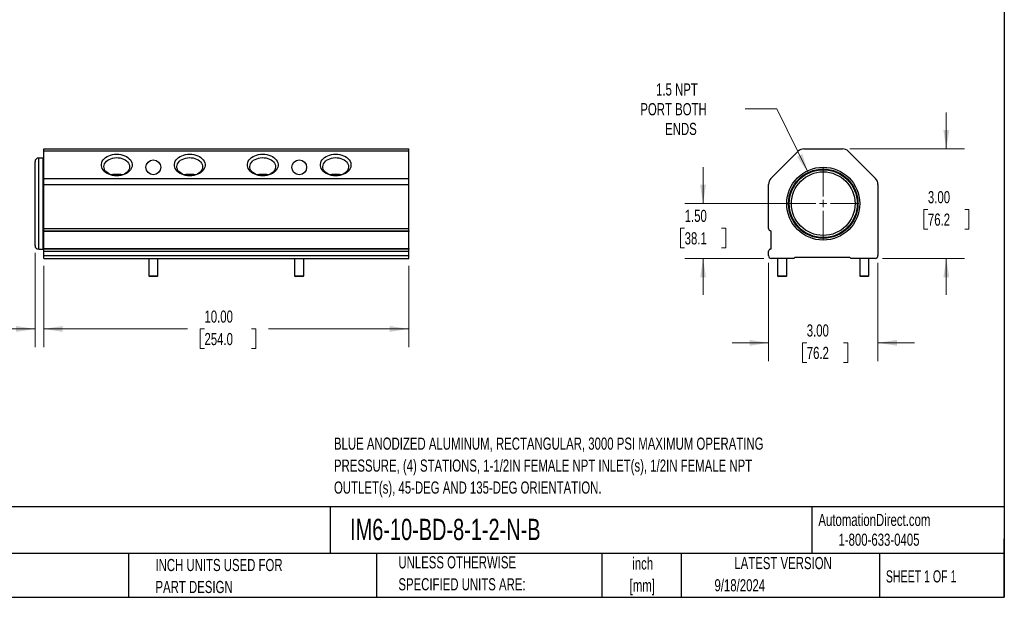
# Model space of a CAD drawing. Header units: inches. Extents: x 1 to 43, y 1 to 33.
# Tile 2 of 3: x 16 to 43, y 1 to 16.8. Entities that reach past the tile are written whole.
import ezdxf

# ---------------------------------------------------------------- set-up
doc = ezdxf.new("R2010")
doc.units = ezdxf.units.IN
doc.header["$LTSCALE"] = 4
doc.header["$MEASUREMENT"] = 0
doc.layers.add('TEXT', color=140, linetype='Continuous', lineweight=25)
doc.styles.add('SLDTEXTSTYLE0', font='TXT', dxfattribs={"width": 0.7})
doc.styles.add('SLDTEXTSTYLE1', font='TXT', dxfattribs={"width": 0.65})
doc.dimstyles.new('SLDDIMSTYLE0', dxfattribs={"dimtxt": 0.339844, "dimasz": 0.52, "dimexe": 0, "dimexo": 0.0625, "dimgap": 0.084961, "dimtad": 0, "dimtih": 1, "dimtoh": 1, "dimrnd": 1e-09, "dimzin": 4, "dimdsep": 46, "dimtxsty": 'SLDTEXTSTYLE0', "dimsah": 1, "dimcen": 0.09, "dimadec": 0, "dimazin": 1, "dimtfac": 1, "dimtofl": 0, "dimtmove": 0, "dimatfit": 3, "dimfxl": 0, "dimfrac": 2, "dimtolj": 1, "dimtzin": 12, "dimarcsym": 0})
doc.dimstyles.new('SLDDIMSTYLE1', dxfattribs={"dimtxt": 0.339844, "dimasz": 0.52, "dimexe": 0, "dimexo": 0.0625, "dimgap": 0.084961, "dimtad": 0, "dimtih": 1, "dimtoh": 1, "dimrnd": 1e-09, "dimdsep": 46, "dimtxsty": 'SLDTEXTSTYLE0', "dimsah": 1, "dimcen": 0.09, "dimadec": 0, "dimazin": 2, "dimtfac": 1, "dimtmove": 0, "dimatfit": 0, "dimfxl": 0, "dimfrac": 2, "dimtolj": 1, "dimtzin": 12, "dimarcsym": 0})
doc.dimstyles.new('SLDDIMSTYLE2', dxfattribs={"dimtxt": 0.339844, "dimasz": 0.52, "dimexe": 0, "dimexo": 0.0625, "dimgap": 0.084961, "dimtad": 0, "dimtih": 1, "dimtoh": 1, "dimrnd": 1e-09, "dimzin": 4, "dimdsep": 46, "dimtxsty": 'SLDTEXTSTYLE0', "dimsah": 1, "dimcen": 0.09, "dimadec": 0, "dimazin": 1, "dimtfac": 1, "dimtmove": 0, "dimatfit": 0, "dimfxl": 0, "dimfrac": 2, "dimtolj": 1, "dimtzin": 12, "dimarcsym": 0})
doc.dimstyles.new('SLDDIMSTYLE3', dxfattribs={"dimtxt": 0.339844, "dimasz": 0.52, "dimexe": 0, "dimexo": 0.0625, "dimgap": 0.084961, "dimtad": 0, "dimtih": 1, "dimtoh": 1, "dimrnd": 1e-09, "dimzin": 12, "dimdsep": 46, "dimtxsty": 'SLDTEXTSTYLE0', "dimsah": 1, "dimcen": 0, "dimadec": 0, "dimazin": 3, "dimtfac": 1, "dimtofl": 0, "dimtmove": 0, "dimatfit": 3, "dimfxl": 0, "dimfrac": 2, "dimtolj": 1, "dimtzin": 12, "dimarcsym": 0})

# ---------------------------------------------------------------- blocks, each defined once
blk = doc.blocks.new('_D')
at = {"color": 7, "linetype": 'Continuous', "lineweight": 0}
for p, q in [((16.677, 10.09), (16.677, 7.856)), ((26.677, 10.09), (26.677, 7.856)), ((16.677, 8.356), (20.619, 8.356)), ((21.08, 8.356), (20.965, 8.356)), ((20.965, 8.356), (20.965, 7.816)), ((22.372, 8.356), (22.486, 8.356)), ((22.486, 8.356), (22.486, 7.816)), ((26.677, 8.356), (22.833, 8.356)), ((20.965, 7.816), (21.08, 7.816)), ((22.486, 7.816), (22.372, 7.816))]:
    blk.add_line(p, q, dxfattribs=at)
at = {"color": 7, "linetype": 'Continuous', "lineweight": 18}
for points in [[(16.677, 8.356), (17.197, 8.276), (17.197, 8.436)], [(26.677, 8.356), (26.157, 8.436), (26.157, 8.276)]]:
    blk.add_solid(points, dxfattribs=at)
at = {"color": 7, "linetype": 'Continuous', "lineweight": 18, "char_height": 0.3333, "attachment_point": 1, "style": 'SLDTEXTSTYLE0'}
for s, insert in [('10.00', (21.08, 8.861)), ('254.0', (21.08, 8.245))]:
    blk.add_mtext(s, dxfattribs=dict(at, insert=insert))
blk = doc.blocks.new('_D_1')
at = {"color": 7, "linetype": 'Continuous', "lineweight": 0}
for p, q in [((16.437, 10.44), (16.437, 7.856)), ((16.677, 10.09), (16.677, 7.856)), ((14.286, 8.356), (14.172, 8.356)), ((14.172, 8.356), (14.172, 7.816)), ((15.013, 8.356), (15.127, 8.356)), ((15.127, 8.356), (15.127, 7.816)), ((16.437, 8.356), (15.474, 8.356)), ((16.677, 8.356), (17.677, 8.356)), ((14.172, 7.816), (14.286, 7.816)), ((15.127, 7.816), (15.013, 7.816))]:
    blk.add_line(p, q, dxfattribs=at)
at = {"color": 7, "linetype": 'Continuous', "lineweight": 18}
for points in [[(16.437, 8.356), (15.917, 8.436), (15.917, 8.276)], [(16.677, 8.356), (17.197, 8.276), (17.197, 8.436)]]:
    blk.add_solid(points, dxfattribs=at)
at = {"color": 7, "linetype": 'Continuous', "lineweight": 18, "char_height": 0.3333, "attachment_point": 1, "style": 'SLDTEXTSTYLE0'}
for s, insert in [('0.24', (14.144, 8.861)), ('6.1', (14.286, 8.245))]:
    blk.add_mtext(s, dxfattribs=dict(at, insert=insert))
blk = doc.blocks.new('_D_2')
at = {"color": 7, "linetype": 'Continuous', "lineweight": 0}
for p, q in [((36.538, 10.165), (36.538, 7.475)), ((39.538, 10.165), (39.538, 7.475)), ((36.538, 7.975), (35.538, 7.975)), ((37.586, 7.975), (37.472, 7.975)), ((37.472, 7.975), (37.472, 7.435)), ((38.596, 7.975), (38.71, 7.975)), ((38.71, 7.975), (38.71, 7.435)), ((39.538, 7.975), (40.538, 7.975)), ((37.472, 7.435), (37.586, 7.435)), ((38.71, 7.435), (38.596, 7.435))]:
    blk.add_line(p, q, dxfattribs=at)
at = {"color": 7, "linetype": 'Continuous', "lineweight": 18}
for points in [[(36.538, 7.975), (36.018, 8.055), (36.018, 7.895)], [(39.538, 7.975), (40.058, 7.895), (40.058, 8.055)]]:
    blk.add_solid(points, dxfattribs=at)
at = {"color": 7, "linetype": 'Continuous', "lineweight": 18, "char_height": 0.3333, "attachment_point": 1, "style": 'SLDTEXTSTYLE0'}
for s, insert in [('3.00', (37.586, 8.481)), ('76.2', (37.586, 7.865))]:
    blk.add_mtext(s, dxfattribs=dict(at, insert=insert))
blk = doc.blocks.new('_D_3')
at = {"color": 7, "linetype": 'Continuous', "lineweight": 0}
for p, q in [((41.411, 13.29), (41.411, 14.29)), ((38.766, 13.29), (41.911, 13.29)), ((40.906, 11.629), (40.792, 11.629)), ((40.792, 11.629), (40.792, 11.089)), ((41.916, 11.629), (42.03, 11.629)), ((42.03, 11.629), (42.03, 11.089)), ((40.792, 11.089), (40.906, 11.089)), ((42.03, 11.089), (41.916, 11.089)), ((39.663, 10.29), (41.911, 10.29)), ((41.411, 10.29), (41.411, 9.29))]:
    blk.add_line(p, q, dxfattribs=at)
at = {"color": 7, "linetype": 'Continuous', "lineweight": 18}
for points in [[(41.411, 13.29), (41.491, 13.81), (41.331, 13.81)], [(41.411, 10.29), (41.331, 9.77), (41.491, 9.77)]]:
    blk.add_solid(points, dxfattribs=at)
at = {"color": 7, "linetype": 'Continuous', "lineweight": 18, "char_height": 0.3333, "attachment_point": 1, "style": 'SLDTEXTSTYLE0'}
for s, insert in [('3.00', (40.906, 12.135)), ('76.2', (40.906, 11.519))]:
    blk.add_mtext(s, dxfattribs=dict(at, insert=insert))
blk = doc.blocks.new('_D_4')
at = {"color": 7, "linetype": 'Continuous', "lineweight": 0}
for p, q in [((34.745, 11.79), (34.745, 12.79)), ((37.838, 11.79), (34.245, 11.79)), ((34.24, 11.116), (34.126, 11.116)), ((34.126, 11.116), (34.126, 10.576)), ((35.25, 11.116), (35.364, 11.116)), ((35.364, 11.116), (35.364, 10.576)), ((34.126, 10.576), (34.24, 10.576)), ((35.364, 10.576), (35.25, 10.576)), ((36.413, 10.29), (34.245, 10.29)), ((34.745, 10.29), (34.745, 9.29))]:
    blk.add_line(p, q, dxfattribs=at)
at = {"color": 7, "linetype": 'Continuous', "lineweight": 18}
for points in [[(34.745, 11.79), (34.825, 12.31), (34.665, 12.31)], [(34.745, 10.29), (34.665, 9.77), (34.825, 9.77)]]:
    blk.add_solid(points, dxfattribs=at)
at = {"color": 7, "linetype": 'Continuous', "lineweight": 18, "char_height": 0.3333, "attachment_point": 1, "style": 'SLDTEXTSTYLE0'}
for s, insert in [('1.50', (34.24, 11.622)), ('38.1', (34.24, 11.006))]:
    blk.add_mtext(s, dxfattribs=dict(at, insert=insert))
blk = doc.blocks.new('_D_5')
at = {"color": 7, "linetype": 'Continuous', "lineweight": 0}
for p, q in [((36.77, 14.385), (35.895, 14.385)), ((37.621, 12.643), (36.77, 14.385))]:
    blk.add_line(p, q, dxfattribs=at)
at = {"color": 7, "linetype": 'Continuous', "lineweight": 18}
blk.add_solid([(37.621, 12.643), (37.465, 13.146), (37.321, 13.076)], dxfattribs=at)
at = {"color": 7, "linetype": 'Continuous', "lineweight": 18, "char_height": 0.3333, "attachment_point": 1, "style": 'SLDTEXTSTYLE0'}
for s, insert in [('1.5 NPT', (33.456, 15.085)), ('PORT BOTH', (33.025, 14.545)), ('ENDS', (33.705, 14.005))]:
    blk.add_mtext(s, dxfattribs=dict(at, insert=insert))
blk = doc.blocks.new('SW_CENTERMARKSYMBOL_0')
at = {"color": 0, "linetype": 'Continuous', "lineweight": 18}
for p, q in [((0, 0.2), (0, 0.9717)), ((-0.2, 0), (-0.9717, 0)), ((0, 0), (-0.1, 0)), ((0, 0), (0, 0.1)), ((0, 0), (0, -0.1)), ((0, 0), (0.1, 0)), ((0.2, 0), (0.9717, 0)), ((0, -0.2), (0, -0.9717))]:
    blk.add_line(p, q, dxfattribs=at)

msp = doc.modelspace()

# ---------------------------------------------------------------- linework, layer by layer
for p, q in [((16.677, 13.29), (26.677, 13.29)), ((16.677, 13.224), (16.677, 13.29)), ((26.677, 13.224), (16.677, 13.224)), ((16.677, 12.477), (16.677, 13.224)), ((26.677, 13.224), (26.677, 13.29)), ((26.677, 12.477), (26.677, 13.224)), ((36.604, 12.477), (37.351, 13.224)), ((37.51, 13.29), (38.566, 13.29)), ((38.725, 13.224), (39.472, 12.477)), ((16.657, 13.04), (16.537, 13.04)), ((16.537, 10.54), (16.537, 13.04)), ((16.657, 10.54), (16.657, 13.04)), ((16.677, 12.477), (26.677, 12.477)), ((16.677, 12.318), (16.677, 12.477)), ((26.677, 12.318), (26.677, 12.477)), ((16.677, 12.318), (26.677, 12.318)), ((16.677, 11.107), (16.677, 12.318)), ((26.677, 11.107), (26.677, 12.318)), ((36.538, 11.107), (36.538, 12.318)), ((39.538, 12.318), (39.538, 10.365)), ((16.677, 11.107), (26.677, 11.107)), ((16.677, 11.045), (16.677, 11.107)), ((26.677, 11.045), (26.677, 11.107)), ((16.677, 11.045), (26.677, 11.045)), ((16.677, 11.025), (16.677, 11.045)), ((26.677, 11.025), (16.677, 11.025)), ((16.677, 10.565), (16.677, 11.025)), ((26.677, 11.045), (26.677, 11.025)), ((26.677, 10.565), (26.677, 11.025)), ((36.613, 10.565), (36.613, 11.025)), ((16.537, 10.54), (16.657, 10.54)), ((16.677, 10.565), (26.677, 10.565)), ((16.677, 10.545), (16.677, 10.565)), ((16.677, 10.56), (16.677, 10.561)), ((16.677, 10.483), (16.677, 10.545)), ((26.677, 10.545), (16.677, 10.545)), ((26.677, 10.565), (26.677, 10.545)), ((26.677, 10.483), (26.677, 10.545)), ((16.677, 10.365), (16.677, 10.483)), ((16.677, 10.483), (26.677, 10.483)), ((16.677, 10.29), (16.677, 10.365)), ((16.677, 10.365), (26.677, 10.365)), ((16.677, 10.29), (26.677, 10.29)), ((19.552, 10.29), (19.552, 9.81)), ((19.802, 9.81), (19.802, 10.29)), ((23.552, 10.29), (23.552, 9.81)), ((23.802, 9.81), (23.802, 10.29)), ((26.677, 10.365), (26.677, 10.483)), ((26.677, 10.29), (26.677, 10.365)), ((36.538, 10.365), (36.538, 10.483)), ((37.226, 10.29), (36.613, 10.29)), ((36.788, 10.29), (36.788, 9.81)), ((37.038, 9.81), (37.038, 10.29)), ((38.771, 10.31), (37.26, 10.31)), ((39.463, 10.29), (38.805, 10.29)), ((39.038, 10.29), (39.038, 9.81)), ((39.288, 9.81), (39.288, 10.29)), ((19.552, 9.81), (19.572, 9.79)), ((19.552, 9.81), (19.802, 9.81)), ((19.782, 9.79), (19.572, 9.79)), ((19.782, 9.79), (19.802, 9.81)), ((23.552, 9.81), (23.572, 9.79)), ((23.552, 9.81), (23.802, 9.81)), ((23.782, 9.79), (23.572, 9.79)), ((23.782, 9.79), (23.802, 9.81)), ((36.788, 9.81), (36.808, 9.79)), ((36.788, 9.81), (37.038, 9.81)), ((37.018, 9.79), (36.808, 9.79)), ((37.018, 9.79), (37.038, 9.81)), ((39.038, 9.81), (39.058, 9.79)), ((39.038, 9.81), (39.288, 9.81)), ((39.268, 9.79), (39.058, 9.79)), ((39.268, 9.79), (39.288, 9.81))]:
    msp.add_line(p, q)
at = {"flags": 128}
for points in [[(18.677, 12.554), (18.619, 12.556), (18.563, 12.565), (18.509, 12.578), (18.458, 12.597), (18.411, 12.62), (18.37, 12.648), (18.333, 12.679), (18.304, 12.714), (18.281, 12.751), (18.265, 12.79), (18.257, 12.83), (18.257, 12.871), (18.265, 12.911), (18.281, 12.95), (18.304, 12.987), (18.333, 13.022), (18.37, 13.053), (18.411, 13.081), (18.458, 13.104), (18.509, 13.123), (18.563, 13.137), (18.619, 13.145), (18.677, 13.148), (18.734, 13.145), (18.79, 13.137), (18.844, 13.123), (18.895, 13.104), (18.942, 13.081), (18.983, 13.053), (19.02, 13.022), (19.049, 12.987), (19.072, 12.95), (19.088, 12.911), (19.096, 12.871), (19.096, 12.83), (19.088, 12.79), (19.072, 12.751), (19.049, 12.714), (19.02, 12.679), (18.983, 12.648), (18.942, 12.62), (18.895, 12.597), (18.844, 12.578), (18.79, 12.565), (18.734, 12.556), (18.677, 12.554)], [(18.428, 12.978), (18.468, 13.002), (18.512, 13.022), (18.56, 13.037), (18.611, 13.046), (18.663, 13.051), (18.716, 13.049), (18.767, 13.042), (18.817, 13.03), (18.864, 13.013), (18.906, 12.991), (18.943, 12.964), (18.974, 12.934), (18.999, 12.902), (19.016, 12.867), (19.026, 12.83), (19.028, 12.793), (19.022, 12.756), (19.008, 12.72), (18.987, 12.686), (18.959, 12.655), (18.925, 12.626), (18.885, 12.602), (18.841, 12.582), (18.793, 12.568), (18.742, 12.558), (18.69, 12.554), (18.637, 12.555), (18.586, 12.562), (18.536, 12.574), (18.49, 12.592), (18.447, 12.614), (18.41, 12.64), (18.379, 12.67), (18.354, 12.703), (18.337, 12.738), (18.327, 12.774), (18.325, 12.811), (18.331, 12.848), (18.345, 12.884), (18.366, 12.918), (18.394, 12.95), (18.428, 12.978)], [(20.677, 12.554), (20.619, 12.556), (20.563, 12.565), (20.509, 12.578), (20.458, 12.597), (20.411, 12.62), (20.37, 12.648), (20.333, 12.679), (20.304, 12.714), (20.281, 12.751), (20.265, 12.79), (20.257, 12.83), (20.257, 12.871), (20.265, 12.911), (20.281, 12.95), (20.304, 12.987), (20.333, 13.022), (20.37, 13.053), (20.411, 13.081), (20.458, 13.104), (20.509, 13.123), (20.563, 13.137), (20.619, 13.145), (20.677, 13.148), (20.734, 13.145), (20.79, 13.137), (20.844, 13.123), (20.895, 13.104), (20.942, 13.081), (20.983, 13.053), (21.02, 13.022), (21.049, 12.987), (21.072, 12.95), (21.088, 12.911), (21.096, 12.871), (21.096, 12.83), (21.088, 12.79), (21.072, 12.751), (21.049, 12.714), (21.02, 12.679), (20.983, 12.648), (20.942, 12.62), (20.895, 12.597), (20.844, 12.578), (20.79, 12.565), (20.734, 12.556), (20.677, 12.554)], [(20.428, 12.978), (20.468, 13.002), (20.512, 13.022), (20.56, 13.037), (20.611, 13.046), (20.663, 13.051), (20.716, 13.049), (20.767, 13.042), (20.817, 13.03), (20.864, 13.013), (20.906, 12.991), (20.943, 12.964), (20.974, 12.934), (20.999, 12.902), (21.016, 12.867), (21.026, 12.83), (21.028, 12.793), (21.022, 12.756), (21.008, 12.72), (20.987, 12.686), (20.959, 12.655), (20.925, 12.626), (20.885, 12.602), (20.841, 12.582), (20.793, 12.568), (20.742, 12.558), (20.69, 12.554), (20.637, 12.555), (20.586, 12.562), (20.536, 12.574), (20.49, 12.592), (20.447, 12.614), (20.41, 12.64), (20.379, 12.67), (20.354, 12.703), (20.337, 12.738), (20.327, 12.774), (20.325, 12.811), (20.331, 12.848), (20.345, 12.884), (20.366, 12.918), (20.394, 12.95), (20.428, 12.978)], [(22.677, 12.554), (22.619, 12.556), (22.563, 12.565), (22.509, 12.578), (22.458, 12.597), (22.411, 12.62), (22.37, 12.648), (22.333, 12.679), (22.304, 12.714), (22.281, 12.751), (22.265, 12.79), (22.257, 12.83), (22.257, 12.871), (22.265, 12.911), (22.281, 12.95), (22.304, 12.987), (22.333, 13.022), (22.37, 13.053), (22.411, 13.081), (22.458, 13.104), (22.509, 13.123), (22.563, 13.137), (22.619, 13.145), (22.677, 13.148), (22.734, 13.145), (22.79, 13.137), (22.844, 13.123), (22.895, 13.104), (22.942, 13.081), (22.983, 13.053), (23.02, 13.022), (23.049, 12.987), (23.072, 12.95), (23.088, 12.911), (23.096, 12.871), (23.096, 12.83), (23.088, 12.79), (23.072, 12.751), (23.049, 12.714), (23.02, 12.679), (22.983, 12.648), (22.942, 12.62), (22.895, 12.597), (22.844, 12.578), (22.79, 12.565), (22.734, 12.556), (22.677, 12.554)], [(22.428, 12.978), (22.468, 13.002), (22.512, 13.022), (22.56, 13.037), (22.611, 13.046), (22.663, 13.051), (22.716, 13.049), (22.767, 13.042), (22.817, 13.03), (22.864, 13.013), (22.906, 12.991), (22.943, 12.964), (22.974, 12.934), (22.999, 12.902), (23.016, 12.867), (23.026, 12.83), (23.028, 12.793), (23.022, 12.756), (23.008, 12.72), (22.987, 12.686), (22.959, 12.655), (22.925, 12.626), (22.885, 12.602), (22.841, 12.582), (22.793, 12.568), (22.742, 12.558), (22.69, 12.554), (22.637, 12.555), (22.586, 12.562), (22.536, 12.574), (22.49, 12.592), (22.447, 12.614), (22.41, 12.64), (22.379, 12.67), (22.354, 12.703), (22.337, 12.738), (22.327, 12.774), (22.325, 12.811), (22.331, 12.848), (22.345, 12.884), (22.366, 12.918), (22.394, 12.95), (22.428, 12.978)], [(24.677, 12.554), (24.619, 12.556), (24.563, 12.565), (24.509, 12.578), (24.458, 12.597), (24.411, 12.62), (24.37, 12.648), (24.333, 12.679), (24.304, 12.714), (24.281, 12.751), (24.265, 12.79), (24.257, 12.83), (24.257, 12.871), (24.265, 12.911), (24.281, 12.95), (24.304, 12.987), (24.333, 13.022), (24.37, 13.053), (24.411, 13.081), (24.458, 13.104), (24.509, 13.123), (24.563, 13.137), (24.619, 13.145), (24.677, 13.148), (24.734, 13.145), (24.79, 13.137), (24.844, 13.123), (24.895, 13.104), (24.942, 13.081), (24.983, 13.053), (25.02, 13.022), (25.049, 12.987), (25.072, 12.95), (25.088, 12.911), (25.096, 12.871), (25.096, 12.83), (25.088, 12.79), (25.072, 12.751), (25.049, 12.714), (25.02, 12.679), (24.983, 12.648), (24.942, 12.62), (24.895, 12.597), (24.844, 12.578), (24.79, 12.565), (24.734, 12.556), (24.677, 12.554)], [(24.428, 12.978), (24.468, 13.002), (24.512, 13.022), (24.56, 13.037), (24.611, 13.046), (24.663, 13.051), (24.716, 13.049), (24.767, 13.042), (24.817, 13.03), (24.864, 13.013), (24.906, 12.991), (24.943, 12.964), (24.974, 12.934), (24.999, 12.902), (25.016, 12.867), (25.026, 12.83), (25.028, 12.793), (25.022, 12.756), (25.008, 12.72), (24.987, 12.686), (24.959, 12.655), (24.925, 12.626), (24.885, 12.602), (24.841, 12.582), (24.793, 12.568), (24.742, 12.558), (24.69, 12.554), (24.637, 12.555), (24.586, 12.562), (24.536, 12.574), (24.49, 12.592), (24.447, 12.614), (24.41, 12.64), (24.379, 12.67), (24.354, 12.703), (24.337, 12.738), (24.327, 12.774), (24.325, 12.811), (24.331, 12.848), (24.345, 12.884), (24.366, 12.918), (24.394, 12.95), (24.428, 12.978)]]:
    msp.add_lwpolyline(points, dxfattribs=at)
for centre, radius in [((19.677, 12.786), 0.203), ((23.677, 12.786), 0.203), ((38.038, 11.79), 1), ((38.038, 11.79), 0.95), ((38.038, 11.79), 0.931), ((38.038, 11.79), 0.872)]:
    msp.add_circle(centre, radius)
for centre, radius, start, end in [((37.51, 13.065), 0.225, 90, 135), ((38.566, 13.065), 0.225, 45, 90), ((16.537, 12.94), 0.1, 90, 180), ((16.657, 13.02), 0.02, 0, 90), ((36.763, 12.318), 0.225, 135, 180), ((39.313, 12.318), 0.225, 0, 45), ((36.6, 11.107), 0.062, 180, 265.1029), ((36.593, 11.025), 0.02, 0, 85.1029), ((16.537, 10.64), 0.1, 180, 270), ((16.657, 10.56), 0.02, 270, 0), ((36.6, 10.483), 0.062, 94.8971, 180), ((36.593, 10.565), 0.02, 274.8971, 0), ((36.613, 10.365), 0.075, 180, 270), ((37.226, 10.31), 0.02, 270, 330), ((37.26, 10.29), 0.02, 90, 150), ((38.771, 10.29), 0.02, 30, 90), ((38.805, 10.31), 0.02, 210, 270), ((39.463, 10.365), 0.075, 270, 0)]:
    msp.add_arc(centre, radius, start, end)
for points, knots in [([(16.437, 10.64), (16.437, 10.64), (16.437, 10.64), (16.437, 10.641), (16.437, 10.642), (16.437, 10.643), (16.437, 10.645), (16.437, 10.647), (16.437, 10.649), (16.437, 10.652), (16.437, 10.655), (16.437, 10.664), (16.437, 10.683), (16.437, 10.72), (16.437, 10.767), (16.437, 10.826), (16.437, 10.896), (16.437, 10.975), (16.437, 11.064), (16.437, 11.159), (16.437, 11.26), (16.437, 11.365), (16.437, 11.472), (16.437, 11.612), (16.437, 11.79), (16.437, 11.968), (16.437, 12.108), (16.437, 12.215), (16.437, 12.32), (16.437, 12.421), (16.437, 12.516), (16.437, 12.605), (16.437, 12.684), (16.437, 12.754), (16.437, 12.813), (16.437, 12.86), (16.437, 12.897), (16.437, 12.917), (16.437, 12.928), (16.437, 12.933), (16.437, 12.937), (16.437, 12.94), (16.437, 12.94), (16.437, 12.94)], [0, 0, 0, 0, 0.005838, 0.011668, 0.017493, 0.023314, 0.029133, 0.034953, 0.040775, 0.046601, 0.052433, 0.058273, 0.089145, 0.120023, 0.152183, 0.184348, 0.217191, 0.250041, 0.282885, 0.315734, 0.347893, 0.380058, 0.410931, 0.441809, 0.500001, 0.558193, 0.589066, 0.619944, 0.652103, 0.684268, 0.717112, 0.749961, 0.782805, 0.815655, 0.847814, 0.879979, 0.910851, 0.94173, 0.953398, 0.965043, 0.976681, 0.988328, 1, 1, 1, 1]), ([(18.509, 12.584), (18.514, 12.586), (18.535, 12.591), (18.578, 12.597), (18.636, 12.602), (18.694, 12.603), (18.749, 12.6), (18.799, 12.594), (18.828, 12.588), (18.841, 12.585)], [0, 0, 0, 0, 0.049631, 0.219426, 0.394714, 0.554971, 0.720284, 0.874625, 1, 1, 1, 1]), ([(20.509, 12.584), (20.514, 12.586), (20.535, 12.591), (20.578, 12.597), (20.636, 12.602), (20.694, 12.603), (20.749, 12.6), (20.799, 12.594), (20.828, 12.588), (20.841, 12.585)], [0, 0, 0, 0, 0.049631, 0.219426, 0.394714, 0.554971, 0.720284, 0.874625, 1, 1, 1, 1]), ([(22.509, 12.584), (22.514, 12.586), (22.535, 12.591), (22.578, 12.597), (22.636, 12.602), (22.694, 12.603), (22.749, 12.6), (22.799, 12.594), (22.828, 12.588), (22.841, 12.585)], [0, 0, 0, 0, 0.049631, 0.219426, 0.394714, 0.554971, 0.720284, 0.874625, 1, 1, 1, 1]), ([(24.509, 12.584), (24.514, 12.586), (24.535, 12.591), (24.578, 12.597), (24.636, 12.602), (24.694, 12.603), (24.749, 12.6), (24.799, 12.594), (24.828, 12.588), (24.841, 12.585)], [0, 0, 0, 0, 0.049631, 0.219426, 0.394714, 0.554971, 0.720284, 0.874625, 1, 1, 1, 1])]:
    msp.add_open_spline(points, degree=3, knots=knots)
at = {"layer": 'TEXT'}
for p, q in [((43, 33), (43, 1)), ((43, 3.484), (1, 3.484)), ((24.529, 3.484), (24.529, 2.2)), ((37.728, 3.484), (37.728, 2.2)), ((43, 1), (43, 2.6)), ((43, 2.2), (1, 2.2)), ((18.999, 2.2), (18.999, 1)), ((25.792, 2.2), (25.792, 1)), ((31.972, 2.2), (31.972, 1)), ((34.144, 2.2), (34.144, 1)), ((39.582, 2.2), (39.582, 1)), ((1, 1), (43, 1))]:
    msp.add_line(p, q, dxfattribs=at)

# ---------------------------------------------------------------- block references
at = {"color": 7, "linetype": 'Continuous', "lineweight": 0}
msp.add_blockref('SW_CENTERMARKSYMBOL_0', (38.038, 11.79), dxfattribs=at)

# ---------------------------------------------------------------- texts
at = {"color": 7, "linetype": 'Continuous', "lineweight": 0, "char_height": 0.33333, "attachment_point": 1, "style": 'SLDTEXTSTYLE0'}
for s, insert in [('BLUE ANODIZED ALUMINUM, RECTANGULAR, 3000 PSI MAXIMUM OPERATING', (24.629, 5.379)), ('PRESSURE, (4) STATIONS, 1-1/2IN FEMALE NPT INLET(s), 1/2IN FEMALE NPT', (24.629, 4.777)), ('OUTLET(s), 45-DEG AND 135-DEG ORIENTATION.', (24.629, 4.175))]:
    msp.add_mtext(s, dxfattribs=dict(at, insert=insert))
at = {"color": 179, "linetype": 'Continuous', "lineweight": 18, "char_height": 0.33333, "attachment_point": 1, "style": 'SLDTEXTSTYLE0'}
for s, insert in [('AutomationDirect.com', (37.905, 3.288)), ('1-800-633-0405', (38.455, 2.746))]:
    msp.add_mtext(s, dxfattribs=dict(at, insert=insert))
at = {"layer": 'TEXT'}
for s, insert, char_height, attachment_point, style in [('CITO AIR, COOLANT, OIL OR WATER MANIFOLD', (1.254, 3.152), 0.58333, 1, 'SLDTEXTSTYLE0'), ('IM6-10-BD-8-1-2-N-B', (25.072, 3.152), 0.58333, 1, 'SLDTEXTSTYLE0'), ('PART DIMENSIONS MAY DIFFER SLIGHTLY', (8.68, 2.126), 0.33333, 1, 'SLDTEXTSTYLE0'), ('INCH UNITS USED FOR', (19.737, 2.052), 0.33333, 1, 'SLDTEXTSTYLE0'), ('UNLESS OTHERWISE', (26.395, 2.126), 0.33333, 1, 'SLDTEXTSTYLE0'), ('inch', (33.09, 2.094), 0.3333, 2, 'SLDTEXTSTYLE0'), ('LATEST VERSION', (36.937, 2.105), 0.33333, 2, 'SLDTEXTSTYLE0'), ('SHEET 1 OF 1', (39.755, 1.74), 0.33333, 1, 'SLDTEXTSTYLE1'), ("DUE TO MANUFACTURER'S VARIANCES", (8.68, 1.524), 0.33333, 1, 'SLDTEXTSTYLE0'), ('PART DESIGN', (19.737, 1.45), 0.33333, 1, 'SLDTEXTSTYLE0'), ('SPECIFIED UNITS ARE:', (26.395, 1.524), 0.33333, 1, 'SLDTEXTSTYLE0'), ('[mm]', (33.079, 1.492), 0.3333, 2, 'SLDTEXTSTYLE0'), ('9/18/2024', (35.057, 1.497), 0.3333, 1, 'SLDTEXTSTYLE0')]:
    msp.add_mtext(s, dxfattribs=dict(at, insert=insert, char_height=char_height, attachment_point=attachment_point, style=style))

# ---------------------------------------------------------------- dimensions: what is measured, and where the dimension line sits
at = {"color": 7, "linetype": 'Continuous', "lineweight": 18}
dim = msp.add_diameter_dim_2p(p1=(38.455, 10.936), p2=(37.621, 12.643), text='1.5 NPT\\PPORT BOTH\\PENDS', dimstyle='SLDDIMSTYLE3', override={"dimpost": '<>'}, dxfattribs=at)
dim.commit()
dim.dimension.update_dxf_attribs({"geometry": '_D_5', "text_midpoint": (34.335, 14.385), "dimtype": 163})
for base, p1, p2, picture, middle in [((41.411, 13.29), (39.463, 10.29), (38.566, 13.29), '_D_3', (41.411, 11.629)), ((34.745, 11.79), (36.613, 10.29), (38.038, 11.79), '_D_4', (34.745, 11.116))]:
    dim = msp.add_linear_dim(base=base, p1=p1, p2=p2, angle=90, dimstyle='SLDDIMSTYLE2', dxfattribs=at)
    dim.commit()
    dim.dimension.update_dxf_attribs({"geometry": picture, "text_midpoint": middle, "dimtype": 160})
for base, p1, p2, dimstyle, picture, middle in [((16.437, 8.356), (16.677, 10.29), (16.437, 10.64), 'SLDDIMSTYLE1', '_D_1', (14.649, 8.356)), ((26.677, 8.356), (16.677, 10.29), (26.677, 10.29), 'SLDDIMSTYLE0', '_D', (21.726, 8.356)), ((39.538, 7.975), (36.538, 10.365), (39.538, 10.365), 'SLDDIMSTYLE2', '_D_2', (38.091, 7.975))]:
    dim = msp.add_linear_dim(base=base, p1=p1, p2=p2, dimstyle=dimstyle, dxfattribs=at)
    dim.commit()
    dim.dimension.update_dxf_attribs({"geometry": picture, "text_midpoint": middle, "dimtype": 160})

doc.saveas('drawing.dxf')
